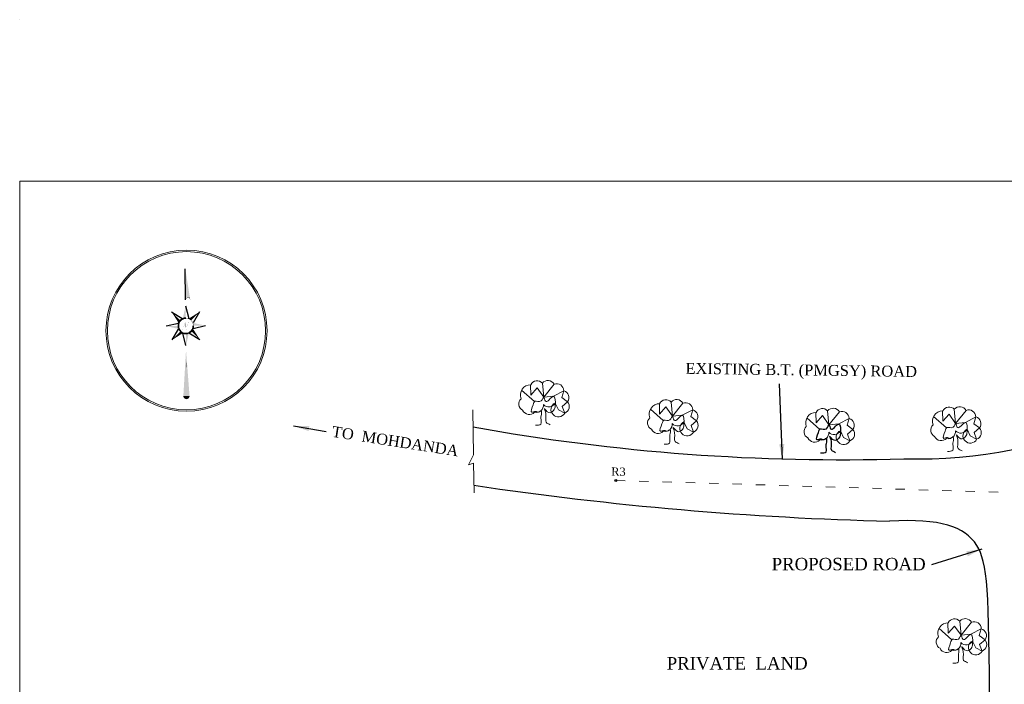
# Model space of a CAD drawing. Header units: millimetres. Extents: x 2054 to 3275, y 664 to 1553.
# Tile 2 of 5: x 2054 to 2688, y 1126 to 1553. Entities that reach past the tile are written whole.
import ezdxf

# ---------------------------------------------------------------- set-up
doc = ezdxf.new("R2010")
doc.units = ezdxf.units.MM
doc.linetypes.add('ACAD_ISO03W100', pattern=[30, 12, -18])
doc.layers.add('legend', color=1, linetype='Continuous', lineweight=0)
doc.layers.add('TEXT', color=7, linetype='Continuous')
doc.styles.get("Standard").update_dxf_attribs({"font": 'romantic.ttf'})
doc.dimstyles.new('ISO-25', dxfattribs={"dimtxt": 2.5, "dimasz": 2.5, "dimexe": 1.25, "dimexo": 0.625, "dimtad": 1, "dimtxsty": 'Standard', "dimcen": 2.5, "dimadec": 0, "dimazin": 0, "dimtfac": 1, "dimtmove": 0, "dimatfit": 3, "dimfxl": 1, "dimarcsym": 0})

# ---------------------------------------------------------------- blocks, each defined once
blk = doc.blocks.new('A$C13D1067A')
at = {"linetype": 'Continuous', "const_width": 0.001}
for points in [[(0.467, 1.899), (0.467, 3.254)], [(0.364, 1.658), (0.37, 1.66), (0.372, 1.666), (0.37, 1.671), (0.363, 1.673), (0.358, 1.67), (0.354, 1.664), (0.354, 1.655), (0.358, 1.647), (0.363, 1.642), (0.372, 1.64), (0.38, 1.641), (0.388, 1.644), (0.396, 1.65), (0.405, 1.663), (0.41, 1.673), (0.418, 1.69), (0.456, 1.804)], [(0.474, 1.642), (0.483, 1.672), (0.497, 1.717), (0.511, 1.758), (0.519, 1.774), (0.527, 1.787), (0.535, 1.796), (0.544, 1.803), (0.551, 1.805), (0.561, 1.806), (0.567, 1.805), (0.571, 1.801), (0.573, 1.797), (0.573, 1.791), (0.571, 1.787), (0.567, 1.784), (0.562, 1.785), (0.559, 1.788), (0.56, 1.793), (0.563, 1.795), (0.567, 1.796)], [(0.467, 0.31), (0.467, 1.546)]]:
    blk.add_lwpolyline(points, dxfattribs=at)
at = {"linetype": 'Continuous'}
for points in [[(0.467, 2.331), (0.467, 3.059)], [(0.467, 2.188), (0.536, 1.893)], [(0.137, 2.05), (0.397, 1.889)], [(0.397, 1.889), (0.397, 1.889)], [(0.795, 2.047), (0.638, 1.794)], [(0.005, 1.722), (0.294, 1.789)], [(0.14, 1.395), (0.296, 1.647)], [(0.298, 1.789), (0.297, 1.79)], [(0.927, 1.719), (0.639, 1.652)], [(0.465, 1.263), (0.399, 1.547)], [(0.793, 1.393), (0.54, 1.55)]]:
    blk.add_lwpolyline(points, dxfattribs=at)
at = {"const_width": 0.00814}
blk.add_lwpolyline([(0.289, 1.721, 1), (0.645, 1.721, 1)], format="xyb", close=True, dxfattribs=at)
blk.add_lwpolyline([(0.456, 1.804, 0.001, 0.0075, 0), (0.459, 1.765, 0.0075, 0.0075, 0), (0.471, 1.685, 0.0075, 0.001, 0), (0.474, 1.642, 0.001, 0.001, 0)], format="xyseb")
for points in [[(0.467, 0), (0.467, 0), (0.467, 0), (0.467, 0), (0.467, 0)], [(0.467, 0), (0.467, 0)], [(0.467, 0), (0.467, 0)], [(0.467, 0), (0.467, 0), (0.467, 0), (0.467, 0), (0.467, 0), (0.467, 0), (0.467, 0)], [(0.467, 0), (0.467, 0), (0.467, 0), (0.467, 0), (0.467, 0)]]:
    blk.add_lwpolyline(points)
for radius, start, end in [(0.182, 90, 180), (0.174, 90, 180), (0.182, 180, 270), (0.174, 180, 270), (0.182, 270, 0), (0.174, 270, 0)]:
    blk.add_arc((0.467, 1.721), radius, start, end)
for points in [[(0.467, 3.059), (0.57, 2.383), (0.467, 3.059), (0.467, 2.378)], [(0.467, 2.331), (0.467, 2.378), (0.475, 2.353), (0.475, 2.378)], [(0.475, 2.353), (0.475, 2.378), (0.483, 2.363), (0.483, 2.378)], [(0.483, 2.363), (0.483, 2.378), (0.492, 2.37), (0.492, 2.379)], [(0.492, 2.37), (0.492, 2.379), (0.5, 2.374), (0.5, 2.379)], [(0.5, 2.374), (0.5, 2.379), (0.508, 2.377), (0.508, 2.38)], [(0.508, 2.377), (0.508, 2.38), (0.516, 2.379), (0.516, 2.38)], [(0.516, 2.379), (0.516, 2.38), (0.524, 2.379), (0.524, 2.381)], [(0.524, 2.379), (0.524, 2.381), (0.532, 2.379), (0.532, 2.381)], [(0.532, 2.379), (0.532, 2.381), (0.54, 2.377), (0.54, 2.382)], [(0.54, 2.377), (0.54, 2.382), (0.549, 2.374), (0.549, 2.382)], [(0.549, 2.374), (0.549, 2.382), (0.557, 2.369), (0.557, 2.382)], [(0.557, 2.369), (0.557, 2.382), (0.565, 2.362), (0.565, 2.383)], [(0.565, 2.383), (0.576, 2.344), (0.57, 2.383), (0.576, 2.344)], [(0.565, 2.362), (0.565, 2.383), (0.573, 2.351), (0.576, 2.344)], [(0.467, 2.188), (0.467, 1.903), (0.467, 2.188), (0.397, 1.889)], [(0.137, 2.051), (0.338, 1.849), (0.137, 2.051), (0.299, 1.79)], [(0.797, 2.051), (0.596, 1.849), (0.797, 2.051), (0.537, 1.889)], [(0, 1.721), (0.285, 1.721), (0, 1.721), (0.299, 1.651)], [(0.797, 1.39), (0.596, 1.592), (0.797, 1.39), (0.636, 1.651)], [(0.934, 1.721), (0.649, 1.721), (0.934, 1.721), (0.636, 1.79)], [(0.137, 1.39), (0.338, 1.592), (0.137, 1.39), (0.397, 1.552)], [(0.467, 1.253), (0.467, 1.538), (0.467, 1.253), (0.537, 1.552)], [(0.467, 1.152), (0.54, 0.073), (0.467, 1.152), (0.394, 0.074)], [(0.394, 0.074), (0.396, 0.054), (0.402, 0.073), (0.402, 0.04)], [(0.402, 0.073), (0.402, 0.04), (0.41, 0.073), (0.41, 0.027)], [(0.41, 0.073), (0.41, 0.027), (0.418, 0.073), (0.418, 0.019)], [(0.418, 0.073), (0.418, 0.019), (0.426, 0.073), (0.426, 0.012)], [(0.426, 0.073), (0.426, 0.012), (0.435, 0.073), (0.435, 0.008)], [(0.435, 0.073), (0.435, 0.008), (0.443, 0.073), (0.443, 0.004)], [(0.443, 0.073), (0.443, 0.004), (0.451, 0.073), (0.451, 0.002)], [(0.451, 0.073), (0.451, 0.002), (0.459, 0.073), (0.459, 0)], [(0.459, 0.073), (0.459, 0), (0.467, 0.073), (0.467, 0)], [(0.467, 0.073), (0.467, 0), (0.475, 0.073), (0.475, 0)], [(0.475, 0.073), (0.475, 0), (0.483, 0.073), (0.483, 0.002)], [(0.483, 0.073), (0.483, 0.002), (0.492, 0.073), (0.492, 0.004)], [(0.492, 0.073), (0.492, 0.004), (0.5, 0.073), (0.5, 0.008)], [(0.5, 0.073), (0.5, 0.008), (0.508, 0.073), (0.508, 0.012)], [(0.508, 0.073), (0.508, 0.012), (0.516, 0.073), (0.516, 0.019)], [(0.516, 0.073), (0.516, 0.019), (0.524, 0.073), (0.524, 0.027)], [(0.524, 0.073), (0.524, 0.027), (0.532, 0.073), (0.532, 0.04)], [(0.532, 0.073), (0.532, 0.04), (0.54, 0.073), (0.538, 0.054)]]:
    blk.add_solid(points)

msp = doc.modelspace()

# ---------------------------------------------------------------- linework, layer by layer
at = {"color": 6}
msp.add_circle((2437.77, 1257.1), 0.619, dxfattribs=at)
at = {"layer": 'legend', "color": 1, "linetype": 'Continuous'}
for q in [(2054.33, 1553.46), (2054.32, 1553.45)]:
    msp.add_line((2054.32, 1553.46), q, dxfattribs=at)
at = {"layer": 'legend', "color": 3}
for p, q in [((2383.04, 1311.97), (2382.87, 1318.66)), ((2383.04, 1311.97), (2382.87, 1318.66)), ((2390.47, 1319.67), (2391.32, 1310.65)), ((2390.47, 1319.67), (2391.32, 1310.65)), ((2391.32, 1310.65), (2398.02, 1318.97)), ((2391.32, 1310.65), (2398.02, 1318.97)), ((2377.1, 1315.06), (2385.39, 1307.75)), ((2377.1, 1315.06), (2385.39, 1307.75)), ((2383.04, 1311.97), (2387.09, 1316.55)), ((2383.04, 1311.97), (2387.09, 1316.55)), ((2387.09, 1316.55), (2391.32, 1310.65)), ((2387.09, 1316.55), (2391.32, 1310.65)), ((2391.32, 1310.65), (2397.56, 1311.19)), ((2391.32, 1310.65), (2397.56, 1311.19)), ((2397.56, 1311.19), (2404.32, 1314.81)), ((2397.56, 1311.19), (2404.32, 1314.81)), ((2404.32, 1314.81), (2403.02, 1310.41)), ((2404.32, 1314.81), (2403.02, 1310.41)), ((2400.75, 1302.52), (2398.65, 1306.88)), ((2400.75, 1302.52), (2398.65, 1306.88)), ((2403.02, 1310.41), (2406.72, 1307.68)), ((2403.02, 1310.41), (2406.72, 1307.68)), ((2406.72, 1307.68), (2403.23, 1304.71)), ((2406.72, 1307.68), (2403.23, 1304.71)), ((2403.23, 1304.71), (2404.83, 1300.41)), ((2403.23, 1304.71), (2404.83, 1300.41)), ((2465.88, 1299.75), (2465.71, 1306.43)), ((2465.88, 1299.75), (2465.71, 1306.43)), ((2473.31, 1307.45), (2474.16, 1298.42)), ((2473.31, 1307.45), (2474.16, 1298.42)), ((2474.16, 1298.42), (2480.86, 1306.75)), ((2474.16, 1298.42), (2480.86, 1306.75)), ((2404.83, 1300.41), (2400.75, 1302.52)), ((2404.83, 1300.41), (2400.75, 1302.52)), ((2459.94, 1302.83), (2468.23, 1295.52)), ((2459.94, 1302.83), (2468.23, 1295.52)), ((2465.88, 1299.75), (2469.93, 1304.33)), ((2465.88, 1299.75), (2469.93, 1304.33)), ((2469.93, 1304.33), (2474.16, 1298.42)), ((2469.93, 1304.33), (2474.16, 1298.42)), ((2474.16, 1298.42), (2480.41, 1298.97)), ((2474.16, 1298.42), (2480.41, 1298.97)), ((2480.41, 1298.97), (2487.16, 1302.59)), ((2480.41, 1298.97), (2487.16, 1302.59)), ((2487.16, 1302.59), (2485.86, 1298.18)), ((2487.16, 1302.59), (2485.86, 1298.18)), ((2485.86, 1298.18), (2489.56, 1295.46)), ((2485.86, 1298.18), (2489.56, 1295.46)), ((2566.51, 1294.16), (2566.34, 1300.85)), ((2566.51, 1294.16), (2566.34, 1300.85)), ((2566.51, 1294.16), (2570.56, 1298.74)), ((2566.51, 1294.16), (2570.56, 1298.74)), ((2570.56, 1298.74), (2574.8, 1292.83)), ((2570.56, 1298.74), (2574.8, 1292.83)), ((2573.94, 1301.86), (2574.8, 1292.83)), ((2573.94, 1301.86), (2574.8, 1292.83)), ((2574.8, 1292.83), (2581.49, 1301.16)), ((2574.8, 1292.83), (2581.49, 1301.16)), ((2642.06, 1298.2), (2650.34, 1290.89)), ((2642.06, 1298.2), (2650.34, 1290.89)), ((2647.99, 1295.11), (2647.82, 1301.8)), ((2647.99, 1295.11), (2647.82, 1301.8)), ((2647.99, 1295.11), (2652.04, 1299.69)), ((2647.99, 1295.11), (2652.04, 1299.69)), ((2652.04, 1299.69), (2656.28, 1293.79)), ((2652.04, 1299.69), (2656.28, 1293.79)), ((2655.42, 1302.81), (2656.28, 1293.79)), ((2655.42, 1302.81), (2656.28, 1293.79)), ((2656.28, 1293.79), (2662.97, 1302.11)), ((2656.28, 1293.79), (2662.97, 1302.11)), ((2483.59, 1290.3), (2481.49, 1294.66)), ((2483.59, 1290.3), (2481.49, 1294.66)), ((2489.56, 1295.46), (2486.07, 1292.48)), ((2489.56, 1295.46), (2486.07, 1292.48)), ((2486.07, 1292.48), (2487.67, 1288.19)), ((2486.07, 1292.48), (2487.67, 1288.19)), ((2560.58, 1297.24), (2568.86, 1289.94)), ((2560.58, 1297.24), (2568.86, 1289.94)), ((2574.8, 1292.83), (2581.04, 1293.38)), ((2574.8, 1292.83), (2581.04, 1293.38)), ((2581.04, 1293.38), (2587.79, 1297)), ((2581.04, 1293.38), (2587.79, 1297)), ((2587.79, 1297), (2586.5, 1292.6)), ((2587.79, 1297), (2586.5, 1292.6)), ((2586.5, 1292.6), (2590.19, 1289.87)), ((2586.5, 1292.6), (2590.19, 1289.87)), ((2656.28, 1293.79), (2662.52, 1294.33)), ((2656.28, 1293.79), (2662.52, 1294.33)), ((2662.52, 1294.33), (2669.27, 1297.95)), ((2662.52, 1294.33), (2669.27, 1297.95)), ((2669.27, 1297.95), (2667.98, 1293.55)), ((2669.27, 1297.95), (2667.98, 1293.55)), ((2667.98, 1293.55), (2671.67, 1290.83)), ((2667.98, 1293.55), (2671.67, 1290.83)), ((2487.67, 1288.19), (2483.59, 1290.3)), ((2487.67, 1288.19), (2483.59, 1290.3)), ((2584.22, 1284.71), (2582.12, 1289.07)), ((2584.22, 1284.71), (2582.12, 1289.07)), ((2590.19, 1289.87), (2586.7, 1286.9)), ((2590.19, 1289.87), (2586.7, 1286.9)), ((2586.7, 1286.9), (2588.3, 1282.6)), ((2586.7, 1286.9), (2588.3, 1282.6)), ((2665.7, 1285.66), (2663.6, 1290.02)), ((2665.7, 1285.66), (2663.6, 1290.02)), ((2669.78, 1283.55), (2665.7, 1285.66)), ((2669.78, 1283.55), (2665.7, 1285.66)), ((2671.67, 1290.83), (2668.18, 1287.85)), ((2671.67, 1290.83), (2668.18, 1287.85)), ((2668.18, 1287.85), (2669.78, 1283.55)), ((2668.18, 1287.85), (2669.78, 1283.55)), ((2588.3, 1282.6), (2584.22, 1284.71)), ((2588.3, 1282.6), (2584.22, 1284.71)), ((2651.49, 1158.85), (2651.32, 1165.53)), ((2651.49, 1158.85), (2651.32, 1165.53)), ((2658.93, 1166.55), (2659.78, 1157.52)), ((2658.93, 1166.55), (2659.78, 1157.52)), ((2659.78, 1157.52), (2666.48, 1165.85)), ((2659.78, 1157.52), (2666.48, 1165.85)), ((2645.56, 1161.93), (2653.85, 1154.62)), ((2645.56, 1161.93), (2653.85, 1154.62)), ((2651.49, 1158.85), (2655.55, 1163.43)), ((2651.49, 1158.85), (2655.55, 1163.43)), ((2655.55, 1163.43), (2659.78, 1157.52)), ((2655.55, 1163.43), (2659.78, 1157.52)), ((2666.02, 1158.07), (2672.78, 1161.68)), ((2666.02, 1158.07), (2672.78, 1161.68)), ((2672.78, 1161.68), (2671.48, 1157.28)), ((2672.78, 1161.68), (2671.48, 1157.28)), ((2659.78, 1157.52), (2666.02, 1158.07)), ((2659.78, 1157.52), (2666.02, 1158.07)), ((2669.2, 1149.4), (2667.11, 1153.76)), ((2669.2, 1149.4), (2667.11, 1153.76)), ((2671.48, 1157.28), (2675.17, 1154.56)), ((2671.48, 1157.28), (2675.17, 1154.56)), ((2675.17, 1154.56), (2671.68, 1151.58)), ((2675.17, 1154.56), (2671.68, 1151.58)), ((2673.29, 1147.29), (2669.2, 1149.4)), ((2673.29, 1147.29), (2669.2, 1149.4)), ((2671.68, 1151.58), (2673.29, 1147.29)), ((2671.68, 1151.58), (2673.29, 1147.29))]:
    msp.add_line(p, q, dxfattribs=at)
at = {"layer": 'legend', "color": 148}
for p, q in [((2342.95, 1267), (2346.18, 1273.46)), ((2346.26, 1268.16), (2342.95, 1267)), ((2346.54, 1249.11), (2346.26, 1268.16))]:
    msp.add_line(p, q, dxfattribs=at)
at = {"layer": 'legend', "color": 6, "linetype": 'ACAD_ISO03W100', "lineweight": 20, "ltscale": 0.5}
msp.add_line((2437.77, 1257.1), (2696.53, 1249.1), dxfattribs=at)
at = {"layer": 'legend', "color": 1, "linetype": 'Continuous'}
msp.add_lwpolyline([(3274.81, 664.38), (2054.32, 664.38), (2054.32, 1449.53), (3274.81, 1449.53)], close=True, dxfattribs=at)
at = {"layer": 'legend', "color": 7, "linetype": 'Continuous'}
msp.add_lwpolyline([(3274.8, 664.39), (2054.33, 664.39), (2054.33, 1449.52), (3274.8, 1449.52)], close=True, dxfattribs=at)
at = {"layer": 'legend', "color": 3}
for points in [[(2376.76, 1309.65, 0.520567), (2377.77, 1302.2, 0.520567), (2385.4, 1300.94, 0.520567), (2391.19, 1305.87, 0.520567), (2398.65, 1306.88, 0.520567), (2397.37, 1299.4, 0.520567), (2404.83, 1300.41, 0.520567), (2406.72, 1307.68, 0.520567), (2404.32, 1314.81, 0.520567), (2398.02, 1318.97, 0.520567), (2390.47, 1319.67, 0.520567), (2383, 1318.66, 0.520567)], [(2376.76, 1309.65, 0.520567), (2377.77, 1302.2, 0.520567), (2385.4, 1300.94, 0.520567), (2391.19, 1305.87, 0.520567), (2398.65, 1306.88, 0.520567), (2397.37, 1299.4, 0.520567), (2404.83, 1300.41, 0.520567), (2406.72, 1307.68, 0.520567), (2404.32, 1314.81, 0.520567), (2398.02, 1318.97, 0.520567), (2390.47, 1319.67, 0.520567), (2383, 1318.66, 0.520567)], [(2459.6, 1297.43, 0.520567), (2460.61, 1289.97, 0.520567), (2468.24, 1288.71, 0.520567), (2474.03, 1293.65, 0.520567), (2481.49, 1294.66, 0.520567), (2480.21, 1287.18, 0.520567), (2487.67, 1288.19, 0.520567), (2489.56, 1295.46, 0.520567), (2487.16, 1302.59, 0.520567), (2480.86, 1306.75, 0.520567), (2473.31, 1307.45, 0.520567), (2465.84, 1306.44, 0.520567)], [(2459.6, 1297.43, 0.520567), (2460.61, 1289.97, 0.520567), (2468.24, 1288.71, 0.520567), (2474.03, 1293.65, 0.520567), (2481.49, 1294.66, 0.520567), (2480.21, 1287.18, 0.520567), (2487.67, 1288.19, 0.520567), (2489.56, 1295.46, 0.520567), (2487.16, 1302.59, 0.520567), (2480.86, 1306.75, 0.520567), (2473.31, 1307.45, 0.520567), (2465.84, 1306.44, 0.520567)], [(2560.24, 1291.84, 0.520567), (2561.24, 1284.39, 0.520567), (2568.87, 1283.12, 0.520567), (2574.66, 1288.06, 0.520567), (2582.12, 1289.07, 0.520567), (2580.84, 1281.59, 0.520567), (2588.3, 1282.6, 0.520567), (2590.19, 1289.87, 0.520567), (2587.79, 1297, 0.520567), (2581.49, 1301.16, 0.520567), (2573.94, 1301.86, 0.520567), (2566.48, 1300.85, 0.520567)], [(2560.24, 1291.84, 0.520567), (2561.24, 1284.39, 0.520567), (2568.87, 1283.12, 0.520567), (2574.66, 1288.06, 0.520567), (2582.12, 1289.07, 0.520567), (2580.84, 1281.59, 0.520567), (2588.3, 1282.6, 0.520567), (2590.19, 1289.87, 0.520567), (2587.79, 1297, 0.520567), (2581.49, 1301.16, 0.520567), (2573.94, 1301.86, 0.520567), (2566.48, 1300.85, 0.520567)], [(2641.72, 1292.79, 0.520567), (2642.72, 1285.34, 0.520567), (2650.35, 1284.08, 0.520567), (2656.14, 1289.01, 0.520567), (2663.6, 1290.02, 0.520567), (2662.32, 1282.54, 0.520567), (2669.78, 1283.55, 0.520567), (2671.67, 1290.83, 0.520567), (2669.27, 1297.95, 0.520567), (2662.97, 1302.11, 0.520567), (2655.42, 1302.81, 0.520567), (2647.96, 1301.8, 0.520567)], [(2641.72, 1292.79, 0.520567), (2642.72, 1285.34, 0.520567), (2650.35, 1284.08, 0.520567), (2656.14, 1289.01, 0.520567), (2663.6, 1290.02, 0.520567), (2662.32, 1282.54, 0.520567), (2669.78, 1283.55, 0.520567), (2671.67, 1290.83, 0.520567), (2669.27, 1297.95, 0.520567), (2662.97, 1302.11, 0.520567), (2655.42, 1302.81, 0.520567), (2647.96, 1301.8, 0.520567)], [(2645.22, 1156.53, 0.520567), (2646.23, 1149.07, 0.520567), (2653.86, 1147.81, 0.520567), (2659.64, 1152.75, 0.520567), (2667.11, 1153.76, 0.520567), (2665.82, 1146.28, 0.520567), (2673.29, 1147.29, 0.520567), (2675.17, 1154.56, 0.520567), (2672.78, 1161.68, 0.520567), (2666.48, 1165.85, 0.520567), (2658.93, 1166.55, 0.520567), (2651.46, 1165.54, 0.520567)], [(2645.22, 1156.53, 0.520567), (2646.23, 1149.07, 0.520567), (2653.86, 1147.81, 0.520567), (2659.64, 1152.75, 0.520567), (2667.11, 1153.76, 0.520567), (2665.82, 1146.28, 0.520567), (2673.29, 1147.29, 0.520567), (2675.17, 1154.56, 0.520567), (2672.78, 1161.68, 0.520567), (2666.48, 1165.85, 0.520567), (2658.93, 1166.55, 0.520567), (2651.46, 1165.54, 0.520567)]]:
    msp.add_lwpolyline(points, format="xyb", close=True, dxfattribs=at)
at = {"layer": 'legend', "color": 7, "linetype": 'Continuous'}
msp.add_lwpolyline([(2345.65, 1302.58), (2346.18, 1273.46)], dxfattribs=at)
for radius in [51.81, 50.85]:
    msp.add_circle((2161.61, 1353.38), radius, dxfattribs=at)
at = {"layer": 'legend', "color": 0, "lineweight": 30}
for centre, radius, start, end in [((2582.21, 2603.4), 1333, 259.78862, 271.7519), ((2668.41, 3422.8), 2192.63, 261.55691, 268.57332)]:
    msp.add_arc(centre, radius, start, end, dxfattribs=at)
msp.add_open_spline([(2622.96, 1271.02), (2721.47, 1268.2), (2798.47, 1309.9), (2800.84, 1369.02)], degree=3, dxfattribs=at)
at = {"layer": 'legend', "color": 3}
for points in [[(2385.97, 1292.64), (2389.42, 1293.32), (2389.54, 1297.04), (2389.94, 1300.61), (2389.76, 1301.98), (2387.92, 1300.99), (2386.14, 1301.51), (2383.61, 1300.99), (2384.56, 1305.72), (2385.71, 1307.99), (2389.67, 1308.17), (2391.44, 1310.67), (2392.39, 1308.04), (2397.48, 1311.18), (2398.72, 1305.22), (2397.7, 1302.09), (2394.58, 1300.69), (2391.77, 1303.31), (2392.71, 1299.99), (2392.97, 1294.45), (2395.56, 1292.94)], [(2385.97, 1292.64), (2389.42, 1293.32), (2389.54, 1297.04), (2389.94, 1300.61), (2389.76, 1301.98), (2387.92, 1300.99), (2386.14, 1301.51), (2383.61, 1300.99), (2384.56, 1305.72), (2385.71, 1307.99), (2389.67, 1308.17), (2391.44, 1310.67), (2392.39, 1308.04), (2397.48, 1311.18), (2398.72, 1305.22), (2397.7, 1302.09), (2394.58, 1300.69), (2391.77, 1303.31), (2392.71, 1299.99), (2392.97, 1294.45), (2395.56, 1292.94)], [(2468.81, 1280.42), (2472.26, 1281.1), (2472.38, 1284.81), (2472.78, 1288.38), (2472.6, 1289.75), (2470.76, 1288.77), (2468.98, 1289.28), (2466.45, 1288.77), (2467.4, 1293.5), (2468.55, 1295.77), (2472.51, 1295.95), (2474.28, 1298.45), (2475.23, 1295.82), (2480.32, 1298.96), (2481.56, 1293), (2480.55, 1289.87), (2477.42, 1288.47), (2474.61, 1291.09), (2475.55, 1287.76), (2475.81, 1282.22), (2478.4, 1280.72)], [(2468.81, 1280.42), (2472.26, 1281.1), (2472.38, 1284.81), (2472.78, 1288.38), (2472.6, 1289.75), (2470.76, 1288.77), (2468.98, 1289.28), (2466.45, 1288.77), (2467.4, 1293.5), (2468.55, 1295.77), (2472.51, 1295.95), (2474.28, 1298.45), (2475.23, 1295.82), (2480.32, 1298.96), (2481.56, 1293), (2480.55, 1289.87), (2477.42, 1288.47), (2474.61, 1291.09), (2475.55, 1287.76), (2475.81, 1282.22), (2478.4, 1280.72)], [(2569.45, 1274.83), (2572.9, 1275.51), (2573.02, 1279.23), (2573.42, 1282.8), (2573.23, 1284.16), (2571.4, 1283.18), (2569.61, 1283.69), (2567.09, 1283.18), (2568.03, 1287.91), (2569.18, 1290.18), (2573.14, 1290.36), (2574.91, 1292.86), (2575.86, 1290.23), (2580.95, 1293.37), (2582.2, 1287.41), (2581.18, 1284.28), (2578.05, 1282.88), (2575.24, 1285.5), (2576.19, 1282.17), (2576.44, 1276.64), (2579.03, 1275.13)], [(2650.93, 1275.78), (2654.38, 1276.46), (2654.5, 1280.18), (2654.9, 1283.75), (2654.71, 1285.12), (2652.88, 1284.13), (2651.09, 1284.65), (2648.57, 1284.13), (2649.51, 1288.86), (2650.66, 1291.13), (2654.62, 1291.31), (2656.39, 1293.81), (2657.35, 1291.18), (2662.43, 1294.32), (2663.68, 1288.36), (2662.66, 1285.23), (2659.53, 1283.83), (2656.72, 1286.45), (2657.67, 1283.13), (2657.92, 1277.59), (2660.51, 1276.08)], [(2650.93, 1275.78), (2654.38, 1276.46), (2654.5, 1280.18), (2654.9, 1283.75), (2654.71, 1285.12), (2652.88, 1284.13), (2651.09, 1284.65), (2648.57, 1284.13), (2649.51, 1288.86), (2650.66, 1291.13), (2654.62, 1291.31), (2656.39, 1293.81), (2657.35, 1291.18), (2662.43, 1294.32), (2663.68, 1288.36), (2662.66, 1285.23), (2659.53, 1283.83), (2656.72, 1286.45), (2657.67, 1283.13), (2657.92, 1277.59), (2660.51, 1276.08)], [(2654.43, 1139.52), (2657.88, 1140.2), (2658, 1143.91), (2658.4, 1147.48), (2658.21, 1148.85), (2656.38, 1147.87), (2654.59, 1148.38), (2652.07, 1147.87), (2653.01, 1152.6), (2654.16, 1154.87), (2658.12, 1155.05), (2659.9, 1157.54), (2660.85, 1154.92), (2665.94, 1158.06), (2667.18, 1152.1), (2666.16, 1148.97), (2663.04, 1147.57), (2660.23, 1150.19), (2661.17, 1146.86), (2661.42, 1141.32), (2664.02, 1139.82)], [(2654.43, 1139.52), (2657.88, 1140.2), (2658, 1143.91), (2658.4, 1147.48), (2658.21, 1148.85), (2656.38, 1147.87), (2654.59, 1148.38), (2652.07, 1147.87), (2653.01, 1152.6), (2654.16, 1154.87), (2658.12, 1155.05), (2659.9, 1157.54), (2660.85, 1154.92), (2665.94, 1158.06), (2667.18, 1152.1), (2666.16, 1148.97), (2663.04, 1147.57), (2660.23, 1150.19), (2661.17, 1146.86), (2661.42, 1141.32), (2664.02, 1139.82)]]:
    msp.add_spline(points, degree=3, dxfattribs=at)
at = {"layer": 'legend', "color": 3, "lineweight": 30}
msp.add_spline([(2569.45, 1274.83), (2572.9, 1275.51), (2573.02, 1279.23), (2573.42, 1282.8), (2573.23, 1284.16), (2571.4, 1283.18), (2569.61, 1283.69), (2567.09, 1283.18), (2568.03, 1287.91), (2569.18, 1290.18), (2573.14, 1290.36), (2574.91, 1292.86), (2575.86, 1290.23), (2580.95, 1293.37), (2582.2, 1287.41), (2581.18, 1284.28), (2578.05, 1282.88), (2575.24, 1285.5), (2576.19, 1282.17), (2576.44, 1276.64), (2579.03, 1275.13)], degree=3, dxfattribs=at)
at = {"layer": 'legend', "color": 6, "lineweight": 30}
msp.add_open_spline([(2678.19, 1104.93), (2677.66, 1186.97), (2676.1, 1223.12), (2646.5, 1232.61), (2613.82, 1230.85)], degree=3, knots=[0, 0, 0, 0, 46.215674, 97.464973, 97.464973, 97.464973, 97.464973], dxfattribs=at)

# ---------------------------------------------------------------- block references
at = {"layer": 'TEXT', "color": 0, "lineweight": 5, "xscale": 27.3715199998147, "yscale": 27.37152000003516, "zscale": 27.37151999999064, "rotation": 0.5272623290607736}
msp.add_blockref('A$C13D1067A', (2148.81, 1309.28), dxfattribs=at)

# ---------------------------------------------------------------- texts
at = {"linetype": 'Continuous', "ltscale": 10, "insert": (2439.45, 1265.36), "char_height": 5.265, "width": 69.615, "attachment_point": 2, "rotation": 359.35525}
msp.add_mtext('R3', dxfattribs=at)
at = {"layer": 'legend', "color": 0, "char_height": 7, "attachment_point": 1}
for s, insert, width, rotation in [('EXISTING B.T. (PMGSY) ROAD', (2482.56, 1332.68), 170.1358, 359.20796), ('{\\fTimes New Roman|b0|i0|c0|p18;TO  MOHDANDA}', (2255.79, 1292.12), 120.6926, 351.12598)]:
    msp.add_mtext(s, dxfattribs=dict(at, insert=insert, width=width, rotation=rotation))
at = {"layer": 'legend', "color": 0, "char_height": 7, "width": 108.0426, "attachment_point": 1}
for s, insert in [('{\\H1.1429x;\\C6;PROPOSED ROAD}', (2537.94, 1207.26)), ('{\\H1.1429x;\\C6;PRIVATE  LAND}', (2470.47, 1143.44))]:
    msp.add_mtext(s, dxfattribs=dict(at, insert=insert))

# ---------------------------------------------------------------- leaders
at = {"layer": 'legend', "color": 0, "lineweight": 30}
msp.add_leader([(2544.83, 1270.45), (2542.96, 1319.28)], dimstyle='ISO-25', override={"dimasz": 10, "dimtad": 0}, dxfattribs=at)
at = {"layer": 'legend'}
msp.add_leader([(2230.48, 1292.14), (2251.39, 1288.6)], dimstyle='ISO-25', override={"dimasz": 10, "dimtad": 0}, dxfattribs=at)
at = {"layer": 'legend', "color": 7}
msp.add_leader([(2673.15, 1212.89), (2640.67, 1202.75)], dimstyle='ISO-25', override={"dimasz": 10, "dimtad": 0}, dxfattribs=at)

doc.saveas('drawing.dxf')
